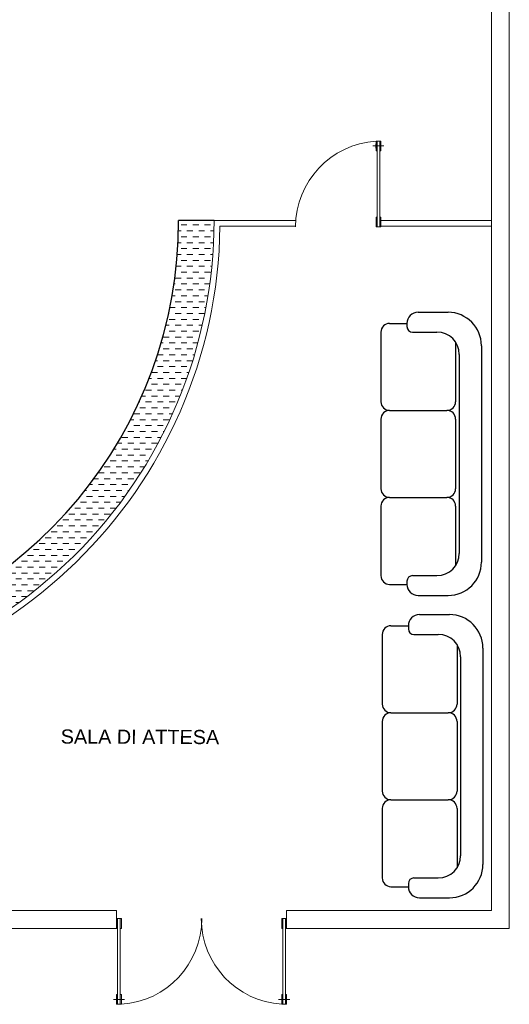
# Model space of a CAD drawing. Header units: millimetres. Extents: x 217.8 to 250.3, y 155.3 to 171.1.
# Tile 27 of 35: x 246.2 to 250.3, y 155.3 to 163.7. Entities that reach past the tile are written whole.
import ezdxf

# ---------------------------------------------------------------- set-up
doc = ezdxf.new("R2010")
doc.units = ezdxf.units.MM
for name, color, linetype, lineweight in [('ACQUA', 151, 'Continuous', 20), ('MURATURA_sezioni', 5, 'Continuous', 18), ('PORTE_infissi', 252, 'Continuous', 5), ('TESTO', 253, 'Continuous', 25), ('VETRATE', 171, 'Continuous', 9)]:
    doc.layers.add(name, color=color, linetype=linetype, lineweight=lineweight)
doc.layers.add('ARREDI_attrezzature', color=175, linetype='Continuous')
doc.layers.add('PROIEZIONI', color=145, linetype='Continuous')
doc.styles.get("Standard").update_dxf_attribs({"font": 'ARIAL.TTF'})

msp = doc.modelspace()

# ---------------------------------------------------------------- hatches: boundary and pattern name
at = {"layer": 'ACQUA'}
h = msp.add_hatch(dxfattribs=at)
h.set_pattern_fill('DASH', color=256, scale=0.4, style=0)
h.set_pattern_definition([(0, (358.711986, -43.13463), (0.05, 0.05), [0.05, -0.05])])
h.paths.add_polyline_path([(244.3418, 165.9229), (244.3418, 165.6204, -0.174446), (246.5631, 164.4613), (246.7837, 164.6645, 0.17708)])
h.paths.add_polyline_path([(243.3257, 165.9208, 2.20923), (247.8419, 161.9543), (247.5419, 161.9543, -2.193796), (243.3257, 165.6181)])

# ---------------------------------------------------------------- linework, layer by layer
at = {"layer": 'ARREDI_attrezzature'}
for p, q in [((249.5698, 161.1753), (249.8234, 161.1753)), ((249.328, 161.081), (249.4754, 161.081)), ((249.4754, 161.081), (249.4754, 161.0544)), ((249.2543, 161.0073), (249.2543, 160.4176)), ((249.5226, 161.0073), (249.729, 161.0073)), ((249.8875, 160.921), (249.8875, 160.4176)), ((250.1064, 160.8923), (250.1064, 159.0584)), ((249.9177, 160.8186), (249.9177, 159.1321)), ((249.328, 160.3439), (249.8138, 160.3439)), ((249.2543, 160.2702), (249.2543, 159.6805)), ((249.8875, 160.2702), (249.8875, 159.6805)), ((249.328, 159.6068), (249.8138, 159.6068)), ((249.2543, 159.5331), (249.2543, 158.9434)), ((249.8875, 159.5331), (249.8875, 159.0296)), ((249.4754, 158.8962), (249.4754, 158.8697)), ((249.5226, 158.9434), (249.729, 158.9434)), ((249.328, 158.8697), (249.4754, 158.8697)), ((249.5698, 158.7753), (249.8234, 158.7753)), ((249.5815, 158.6131), (249.835, 158.6131)), ((249.3397, 158.5188), (249.4871, 158.5188)), ((249.4871, 158.5188), (249.4871, 158.4922)), ((249.266, 158.4451), (249.266, 157.8554)), ((249.5343, 158.4451), (249.7407, 158.4451)), ((249.8992, 158.3588), (249.8992, 157.8554)), ((250.1181, 158.3301), (250.1181, 156.4962)), ((249.9294, 158.2564), (249.9294, 156.5699)), ((249.3397, 157.7817), (249.8255, 157.7817)), ((249.266, 157.708), (249.266, 157.1183)), ((249.8992, 157.708), (249.8992, 157.1183)), ((249.266, 156.9709), (249.266, 156.3812)), ((249.3397, 157.0446), (249.8255, 157.0446)), ((249.8992, 156.9709), (249.8992, 156.4674)), ((249.3397, 156.3075), (249.4871, 156.3075)), ((249.4871, 156.334), (249.4871, 156.3075)), ((249.5343, 156.3812), (249.7407, 156.3812)), ((249.5815, 156.2131), (249.835, 156.2131))]:
    msp.add_line(p, q, dxfattribs=at)
for centre, radius, start, end in [((249.5698, 161.081), 0.0943, 90, 180), ((249.8234, 160.8923), 0.283, 0, 90), ((249.328, 161.0073), 0.0737, 90, 180), ((249.5226, 161.0544), 0.0472, 180, 270), ((249.729, 160.8186), 0.1887, 0, 90), ((249.328, 160.4176), 0.0737, 180, 270), ((249.8138, 160.4176), 0.0737, 270, 0), ((249.328, 160.2702), 0.0737, 90, 180), ((249.8138, 160.2702), 0.0737, 0, 90), ((249.328, 159.6805), 0.0737, 180, 270), ((249.8138, 159.6805), 0.0737, 270, 0), ((249.328, 159.5331), 0.0737, 90, 180), ((249.8138, 159.5331), 0.0737, 0, 90), ((249.729, 159.1321), 0.1887, 270, 0), ((249.8234, 159.0584), 0.283, 270, 0), ((249.328, 158.9434), 0.0737, 180, 270), ((249.5226, 158.8962), 0.0472, 90, 180), ((249.5698, 158.8697), 0.0943, 180, 270), ((249.5815, 158.5188), 0.0943, 90, 180), ((249.835, 158.3301), 0.283, 0, 90), ((249.3397, 158.4451), 0.0737, 90, 180), ((249.5343, 158.4922), 0.0472, 180, 270), ((249.7407, 158.2564), 0.1887, 0, 90), ((249.3397, 157.8554), 0.0737, 180, 270), ((249.8255, 157.8554), 0.0737, 270, 0), ((249.3397, 157.708), 0.0737, 90, 180), ((249.8255, 157.708), 0.0737, 0, 90), ((249.3397, 157.1183), 0.0737, 180, 270), ((249.8255, 157.1183), 0.0737, 270, 0), ((249.3397, 156.9709), 0.0737, 90, 180), ((249.8255, 156.9709), 0.0737, 0, 90), ((249.7407, 156.5699), 0.1887, 270, 0), ((249.835, 156.4962), 0.283, 270, 0), ((249.3397, 156.3812), 0.0737, 180, 270), ((249.5343, 156.334), 0.0472, 90, 180), ((249.5815, 156.3075), 0.0943, 180, 270)]:
    msp.add_arc(centre, radius, start, end, dxfattribs=at)
at = {"layer": 'MURATURA_sezioni'}
for p, q in [((250.1919, 167.6043), (250.1919, 156.1043)), ((250.3419, 167.6043), (250.3419, 155.9543)), ((247.0159, 156.1043), (243.8419, 156.1043)), ((247.0159, 155.9543), (247.0159, 156.1043)), ((250.1919, 156.1043), (248.4559, 156.1043)), ((248.4559, 156.1043), (248.4559, 155.9543)), ((247.0159, 155.9543), (234.1268, 155.9543)), ((250.3419, 155.9543), (248.4559, 155.9543))]:
    msp.add_line(p, q, dxfattribs=at)
at = {"layer": 'PORTE_infissi'}
for p, q in [((249.2806, 162.5851), (249.1871, 162.5851)), ((246.9896, 155.3517), (247.0831, 155.3517)), ((248.4822, 155.3517), (248.3887, 155.3517))]:
    msp.add_line(p, q, dxfattribs=at)
at = {"layer": 'PORTE_infissi', "const_width": 0.00436}
for points in [[(249.2108, 162.6039), (249.2108, 162.5663)], [(249.2569, 162.6039), (249.2569, 162.5663)], [(247.0132, 155.333), (247.0132, 155.3705)], [(247.0594, 155.333), (247.0594, 155.3705)], [(248.4124, 155.333), (248.4124, 155.3705)], [(248.4585, 155.333), (248.4585, 155.3705)]]:
    msp.add_lwpolyline(points, dxfattribs=at)
at = {"layer": 'PORTE_infissi'}
for points in [[(249.2222, 162.6263), (249.2134, 162.6263), (249.2134, 162.5439), (249.2222, 162.5439)], [(249.2448, 162.6263), (249.2448, 161.9001), (249.223, 161.9001), (249.223, 162.6263)], [(249.2456, 162.6263), (249.2543, 162.6263), (249.2543, 162.5439), (249.2456, 162.5439)], [(249.2222, 161.9001), (249.2134, 161.9001), (249.2134, 161.9825), (249.2222, 161.9825)], [(249.2456, 161.9001), (249.2543, 161.9001), (249.2543, 161.9825), (249.2456, 161.9825)], [(247.0246, 156.0367), (247.0159, 156.0367), (247.0159, 155.9543), (247.0246, 155.9543)], [(247.0254, 155.3105), (247.0254, 156.0367), (247.0472, 156.0367), (247.0472, 155.3105)], [(247.048, 156.0367), (247.0568, 156.0367), (247.0568, 155.9543), (247.048, 155.9543)], [(248.4237, 156.0367), (248.415, 156.0367), (248.415, 155.9543), (248.4237, 155.9543)], [(248.4463, 155.3105), (248.4463, 156.0367), (248.4245, 156.0367), (248.4245, 155.3105)], [(248.4471, 156.0367), (248.4559, 156.0367), (248.4559, 155.9543), (248.4471, 155.9543)], [(247.0246, 155.3105), (247.0159, 155.3105), (247.0159, 155.3929), (247.0246, 155.3929)], [(247.048, 155.3105), (247.0568, 155.3105), (247.0568, 155.3929), (247.048, 155.3929)], [(248.4237, 155.3105), (248.415, 155.3105), (248.415, 155.3929), (248.4237, 155.3929)], [(248.4471, 155.3105), (248.4559, 155.3105), (248.4559, 155.3929), (248.4471, 155.3929)]]:
    msp.add_lwpolyline(points, close=True, dxfattribs=at)
for centre, start, end in [((249.2593, 161.9001), 93.61892, 180), ((247.0109, 156.0367), 273.61892, 0), ((248.4609, 156.0367), 180, 266.38108)]:
    msp.add_arc(centre, 0.7271, start, end, dxfattribs=at)
at = {"layer": 'PROIEZIONI'}
msp.add_line((247.8419, 161.9543), (247.5419, 161.9543), dxfattribs=at)
for radius, end in [(4.45, 218.07221), (4.35, 219.11139), (3.7, 0)]:
    msp.add_arc((243.8419, 161.9543), radius, 42.65313, end, dxfattribs=at)
at = {"layer": 'VETRATE'}
for p, q in [((247.8419, 161.9543), (248.5343, 161.9543)), ((247.8916, 161.9043), (248.5323, 161.9043)), ((249.2543, 161.9543), (250.1919, 161.9543)), ((249.2543, 161.9043), (250.1919, 161.9043))]:
    msp.add_line(p, q, dxfattribs=at)
for radius, start, end in [(4.05, 42.65313, 223.00043), (4, 42.65313, 222.98629), (4, 269.31802, 0), (4.05, 269.32644, 359.29263)]:
    msp.add_arc((243.8419, 161.9543), radius, start, end, dxfattribs=at)

# ---------------------------------------------------------------- texts
at = {"layer": 'TESTO'}
msp.add_text('SALA DI ATTESA', height=0.12, rotation=359.78047, dxfattribs=at).set_placement((246.5433, 157.5203))

doc.saveas('drawing.dxf')
